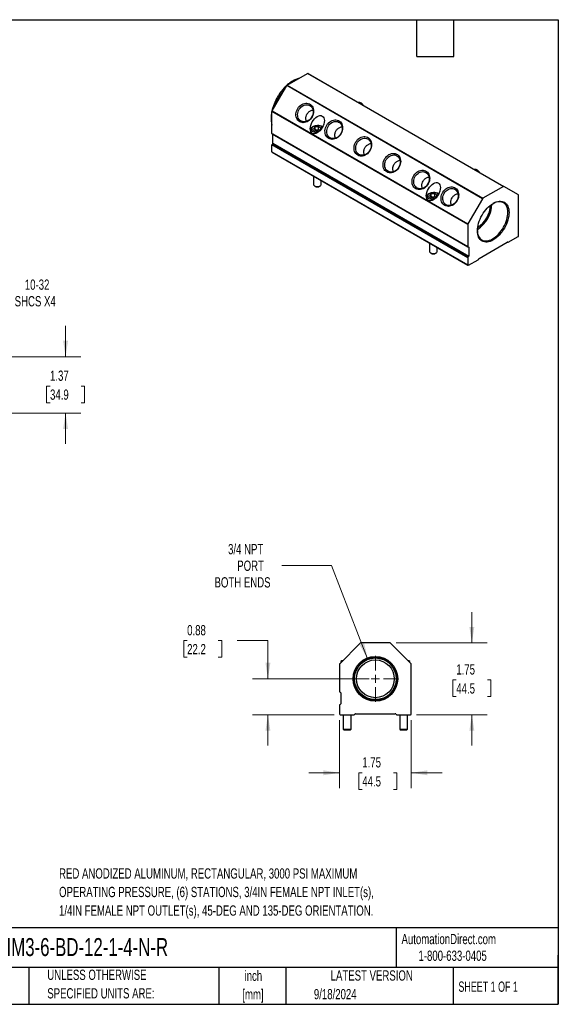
# Model space of a CAD drawing. Header units: inches. Extents: x 0.7 to 32.2, y 0.7 to 24.8.
# Tile 3 of 3: x 19.1 to 32.2, y 0.7 to 24.8. Entities that reach past the tile are written whole.
import ezdxf

# ---------------------------------------------------------------- set-up
doc = ezdxf.new("R2010")
doc.units = ezdxf.units.IN
doc.header["$LTSCALE"] = 3
doc.header["$MEASUREMENT"] = 0
doc.layers.add('TEXT', color=140, linetype='Continuous', lineweight=25)
doc.styles.add('SLDTEXTSTYLE0', font='TXT', dxfattribs={"width": 0.7})
doc.styles.add('SLDTEXTSTYLE1', font='TXT', dxfattribs={"width": 0.65})
doc.dimstyles.new('SLDDIMSTYLE1', dxfattribs={"dimtxt": 0.254883, "dimasz": 0.39, "dimexe": 0, "dimexo": 0.0625, "dimgap": 0.063721, "dimtad": 0, "dimtih": 1, "dimtoh": 1, "dimrnd": 1e-09, "dimdsep": 46, "dimtxsty": 'SLDTEXTSTYLE0', "dimsah": 1, "dimcen": 0.09, "dimadec": 0, "dimazin": 2, "dimtfac": 1, "dimtmove": 0, "dimatfit": 0, "dimfxl": 0, "dimfrac": 2, "dimtolj": 1, "dimtzin": 12, "dimarcsym": 0})
doc.dimstyles.new('SLDDIMSTYLE2', dxfattribs={"dimtxt": 0.254883, "dimasz": 0.39, "dimexe": 0, "dimexo": 0.0625, "dimgap": 0.063721, "dimtad": 0, "dimtih": 1, "dimtoh": 1, "dimrnd": 1e-09, "dimzin": 12, "dimdsep": 46, "dimtxsty": 'SLDTEXTSTYLE0', "dimsah": 1, "dimcen": 0.09, "dimadec": 0, "dimazin": 3, "dimtfac": 1, "dimtmove": 0, "dimatfit": 0, "dimfxl": 0, "dimfrac": 2, "dimtolj": 1, "dimtzin": 12, "dimarcsym": 0})
doc.dimstyles.new('SLDDIMSTYLE3', dxfattribs={"dimtxt": 0.254883, "dimasz": 0.39, "dimexe": 0, "dimexo": 0.0625, "dimgap": 0.063721, "dimtad": 0, "dimtih": 1, "dimtoh": 1, "dimrnd": 1e-09, "dimzin": 12, "dimdsep": 46, "dimtxsty": 'SLDTEXTSTYLE0', "dimsah": 1, "dimcen": 0, "dimadec": 0, "dimazin": 3, "dimtfac": 1, "dimtofl": 0, "dimtmove": 0, "dimatfit": 3, "dimfxl": 0, "dimfrac": 2, "dimtolj": 1, "dimtzin": 12, "dimarcsym": 0})

# ---------------------------------------------------------------- blocks, each defined once
blk = doc.blocks.new('_D_2')
at = {"color": 7, "linetype": 'Continuous', "lineweight": 0}
for p, q in [((26.917, 7.679), (26.917, 6.018)), ((28.667, 7.679), (28.667, 6.018)), ((26.917, 6.393), (26.167, 6.393)), ((27.473, 6.393), (27.387, 6.393)), ((27.387, 6.393), (27.387, 5.988)), ((28.23, 6.393), (28.316, 6.393)), ((28.316, 6.393), (28.316, 5.988)), ((28.667, 6.393), (29.417, 6.393)), ((27.387, 5.988), (27.473, 5.988)), ((28.316, 5.988), (28.23, 5.988))]:
    blk.add_line(p, q, dxfattribs=at)
at = {"color": 7, "linetype": 'Continuous', "lineweight": 18}
for points in [[(26.917, 6.393), (26.527, 6.453), (26.527, 6.333)], [(28.667, 6.393), (29.057, 6.333), (29.057, 6.453)]]:
    blk.add_solid(points, dxfattribs=at)
at = {"color": 7, "linetype": 'Continuous', "lineweight": 18, "char_height": 0.25, "attachment_point": 1, "style": 'SLDTEXTSTYLE0'}
for s, insert in [('1.75', (27.473, 6.773)), ('44.5', (27.473, 6.31))]:
    blk.add_mtext(s, dxfattribs=dict(at, insert=insert))
blk = doc.blocks.new('_D_3')
at = {"color": 7, "linetype": 'Continuous', "lineweight": 0}
for p, q in [((30.143, 9.559), (30.143, 10.309)), ((28.296, 9.559), (30.518, 9.559)), ((29.764, 8.658), (29.678, 8.658)), ((29.678, 8.658), (29.678, 8.253)), ((30.521, 8.658), (30.607, 8.658)), ((30.607, 8.658), (30.607, 8.253)), ((29.678, 8.253), (29.764, 8.253)), ((30.607, 8.253), (30.521, 8.253)), ((28.797, 7.809), (30.518, 7.809)), ((30.143, 7.809), (30.143, 7.059))]:
    blk.add_line(p, q, dxfattribs=at)
at = {"color": 7, "linetype": 'Continuous', "lineweight": 18}
for points in [[(30.143, 9.559), (30.203, 9.949), (30.083, 9.949)], [(30.143, 7.809), (30.083, 7.419), (30.203, 7.419)]]:
    blk.add_solid(points, dxfattribs=at)
at = {"color": 7, "linetype": 'Continuous', "lineweight": 18, "char_height": 0.25, "attachment_point": 1, "style": 'SLDTEXTSTYLE0'}
for s, insert in [('1.75', (29.764, 9.038)), ('44.5', (29.764, 8.575))]:
    blk.add_mtext(s, dxfattribs=dict(at, insert=insert))
blk = doc.blocks.new('_D_4')
at = {"color": 7, "linetype": 'Continuous', "lineweight": 0}
for p, q in [((23.205, 9.615), (23.12, 9.615)), ((23.12, 9.615), (23.12, 9.21)), ((23.963, 9.615), (24.048, 9.615)), ((24.048, 9.615), (24.048, 9.21)), ((24.423, 9.615), (25.173, 9.615)), ((25.173, 9.615), (25.173, 8.684)), ((23.12, 9.21), (23.205, 9.21)), ((24.048, 9.21), (23.963, 9.21)), ((27.642, 8.684), (24.798, 8.684)), ((26.787, 7.809), (24.798, 7.809)), ((25.173, 7.809), (25.173, 7.059))]:
    blk.add_line(p, q, dxfattribs=at)
at = {"color": 7, "linetype": 'Continuous', "lineweight": 18}
for points in [[(25.173, 8.684), (25.233, 9.074), (25.113, 9.074)], [(25.173, 7.809), (25.113, 7.419), (25.233, 7.419)]]:
    blk.add_solid(points, dxfattribs=at)
at = {"color": 7, "linetype": 'Continuous', "lineweight": 18, "char_height": 0.25, "attachment_point": 1, "style": 'SLDTEXTSTYLE0'}
for s, insert in [('0.88', (23.205, 9.994)), ('22.2', (23.205, 9.532))]:
    blk.add_mtext(s, dxfattribs=dict(at, insert=insert))
blk = doc.blocks.new('_D_5')
at = {"color": 7, "linetype": 'Continuous', "lineweight": 0}
for p, q in [((26.725, 11.445), (25.514, 11.445)), ((27.603, 9.173), (26.725, 11.445))]:
    blk.add_line(p, q, dxfattribs=at)
at = {"color": 7, "linetype": 'Continuous', "lineweight": 18}
blk.add_solid([(27.603, 9.173), (27.518, 9.558), (27.406, 9.515)], dxfattribs=at)
at = {"color": 7, "linetype": 'Continuous', "lineweight": 18, "char_height": 0.25, "attachment_point": 1, "style": 'SLDTEXTSTYLE0'}
for s, insert in [('3/4 NPT', (24.202, 11.97)), ('PORT', (24.426, 11.565)), ('BOTH ENDS', (23.872, 11.16))]:
    blk.add_mtext(s, dxfattribs=dict(at, insert=insert))
blk = doc.blocks.new('SW_CENTERMARKSYMBOL_0')
at = {"color": 0, "linetype": 'Continuous', "lineweight": 18}
for p, q in [((0, 0.2), (0, 0.5605)), ((-0.2, 0), (-0.5605, 0)), ((0, 0), (-0.1, 0)), ((0, 0), (0, 0.1)), ((0, 0), (0, -0.1)), ((0, 0), (0.1, 0)), ((0.2, 0), (0.5605, 0)), ((0, -0.2), (0, -0.5605))]:
    blk.add_line(p, q, dxfattribs=at)
blk = doc.blocks.new('_D_7')
at = {"color": 7, "linetype": 'Continuous', "lineweight": 0}
for p, q in [((20.242, 16.536), (20.242, 17.286)), ((17.678, 16.536), (20.617, 16.536)), ((19.863, 15.819), (19.777, 15.819)), ((19.777, 15.819), (19.777, 15.414)), ((20.62, 15.819), (20.706, 15.819)), ((20.706, 15.819), (20.706, 15.414)), ((19.777, 15.414), (19.863, 15.414)), ((20.706, 15.414), (20.62, 15.414)), ((17.678, 15.161), (20.617, 15.161)), ((20.242, 15.161), (20.242, 14.411))]:
    blk.add_line(p, q, dxfattribs=at)
at = {"color": 7, "linetype": 'Continuous', "lineweight": 18}
for points in [[(20.242, 16.536), (20.302, 16.926), (20.182, 16.926)], [(20.242, 15.161), (20.182, 14.771), (20.302, 14.771)]]:
    blk.add_solid(points, dxfattribs=at)
at = {"color": 7, "linetype": 'Continuous', "lineweight": 18, "char_height": 0.25, "attachment_point": 1, "style": 'SLDTEXTSTYLE0'}
for s, insert in [('1.37', (19.863, 16.198)), ('34.9', (19.863, 15.736))]:
    blk.add_mtext(s, dxfattribs=dict(at, insert=insert))
blk = doc.blocks.new('_D_8')
at = {"color": 7, "linetype": 'Continuous', "lineweight": 0}
for p, q in [((17.587, 16.681), (18.157, 18.094)), ((18.157, 18.094), (18.813, 18.094))]:
    blk.add_line(p, q, dxfattribs=at)
at = {"color": 7, "linetype": 'Continuous', "lineweight": 18}
blk.add_solid([(17.587, 16.681), (17.788, 17.02), (17.677, 17.065)], dxfattribs=at)
at = {"color": 7, "linetype": 'Continuous', "lineweight": 18, "char_height": 0.25, "attachment_point": 1, "style": 'SLDTEXTSTYLE0'}
for s, insert in [('10-32', (19.249, 18.417)), ('SHCS X4', (19.001, 18.012))]:
    blk.add_mtext(s, dxfattribs=dict(at, insert=insert))

msp = doc.modelspace()

# ---------------------------------------------------------------- linework, layer by layer
for p, q in [((25.64, 23.152), (26.141, 23.441)), ((30.914, 20.686), (26.141, 23.441)), ((26.151, 23.442), (30.924, 20.687)), ((25.276, 22.528), (25.63, 23.142)), ((30.403, 20.386), (25.63, 23.142)), ((25.64, 23.152), (30.413, 20.397)), ((30.045, 19.759), (25.272, 22.514)), ((25.272, 21.975), (25.272, 22.514)), ((25.276, 22.528), (30.049, 19.773)), ((26.221, 22.083), (26.221, 22.016)), ((26.29, 22.086), (26.313, 22.137)), ((26.354, 22.05), (26.29, 22.086)), ((26.313, 22.137), (26.4, 22.15)), ((26.313, 22.137), (26.313, 22.073)), ((26.375, 22.173), (26.374, 22.173)), ((26.38, 22.173), (26.379, 22.173)), ((26.4, 22.15), (26.464, 22.113)), ((26.4, 22.15), (26.4, 22.077)), ((26.464, 22.113), (26.441, 22.063)), ((25.272, 21.975), (30.045, 19.22)), ((25.276, 21.966), (30.049, 19.211)), ((30.066, 19.2), (25.293, 21.956)), ((25.293, 21.956), (25.293, 21.956)), ((25.293, 21.742), (25.293, 21.956)), ((26.327, 22.065), (26.4, 22.077)), ((26.441, 22.063), (26.354, 22.05)), ((26.4, 22.077), (26.427, 22.061)), ((30.045, 18.943), (25.272, 21.699)), ((25.272, 21.527), (25.272, 21.699)), ((30.056, 18.965), (25.283, 21.721)), ((25.293, 21.742), (30.066, 18.987)), ((25.272, 21.527), (30.045, 18.772)), ((25.276, 21.518), (30.049, 18.763)), ((26.282, 20.937), (26.282, 20.736)), ((26.31, 20.697), (26.324, 20.689)), ((26.43, 20.689), (26.444, 20.697)), ((26.472, 20.736), (26.472, 20.828)), ((30.914, 20.686), (30.413, 20.397)), ((31.278, 20.483), (30.924, 20.687)), ((29.049, 20.451), (29.049, 20.383)), ((29.118, 20.454), (29.142, 20.504)), ((29.182, 20.417), (29.118, 20.454)), ((29.142, 20.504), (29.229, 20.517)), ((29.142, 20.504), (29.142, 20.44)), ((29.155, 20.432), (29.229, 20.444)), ((29.269, 20.43), (29.182, 20.417)), ((29.203, 20.541), (29.203, 20.541)), ((29.208, 20.541), (29.208, 20.541)), ((29.229, 20.517), (29.292, 20.48)), ((29.229, 20.517), (29.229, 20.444)), ((29.229, 20.444), (29.256, 20.428)), ((29.292, 20.48), (29.269, 20.43)), ((31.282, 19.486), (31.282, 20.473)), ((30.403, 20.386), (30.049, 19.773)), ((30.045, 19.759), (30.045, 19.22)), ((31.031, 19.325), (31.268, 19.462)), ((29.11, 19.305), (29.11, 19.103)), ((30.066, 19.2), (30.066, 18.987)), ((30.321, 18.931), (31.007, 19.327)), ((31.013, 19.329), (31.021, 19.324)), ((31.019, 19.326), (31.014, 19.329)), ((29.138, 19.065), (29.152, 19.056)), ((29.258, 19.056), (29.273, 19.065)), ((29.3, 19.103), (29.3, 19.195)), ((30.045, 18.943), (30.045, 18.772)), ((30.059, 18.764), (30.296, 18.9)), ((27.423, 9.553), (26.923, 9.052)), ((28.146, 9.559), (27.438, 9.559)), ((28.661, 9.052), (28.16, 9.553)), ((26.976, 9.124), (26.948, 9.104)), ((26.994, 9.124), (26.976, 9.124)), ((28.607, 9.124), (28.589, 9.124)), ((28.635, 9.104), (28.607, 9.124)), ((26.917, 9.038), (26.917, 8.378)), ((26.948, 9.104), (26.948, 9.078)), ((26.974, 9.104), (26.948, 9.104)), ((28.635, 9.104), (28.609, 9.104)), ((28.635, 9.078), (28.635, 9.104)), ((28.667, 7.829), (28.667, 9.038)), ((26.947, 8.339), (26.947, 8.078)), ((26.917, 8.039), (26.917, 7.829)), ((26.937, 7.809), (27.272, 7.809)), ((27.009, 7.809), (27.009, 7.454)), ((27.199, 7.454), (27.199, 7.809)), ((27.306, 7.829), (28.277, 7.829)), ((28.312, 7.809), (28.647, 7.809)), ((28.384, 7.809), (28.384, 7.454)), ((28.574, 7.454), (28.574, 7.809)), ((27.009, 7.454), (27.029, 7.434)), ((27.009, 7.454), (27.199, 7.454)), ((27.179, 7.434), (27.199, 7.454)), ((28.384, 7.454), (28.404, 7.434)), ((28.384, 7.454), (28.574, 7.454)), ((28.554, 7.434), (28.574, 7.454)), ((27.179, 7.434), (27.029, 7.434)), ((28.554, 7.434), (28.404, 7.434))]:
    msp.add_line(p, q)
at = {"flags": 128}
for points in [[(25.948, 22.263), (25.923, 22.28), (25.902, 22.301), (25.885, 22.326), (25.871, 22.354), (25.862, 22.385), (25.857, 22.418), (25.857, 22.452), (25.862, 22.487), (25.871, 22.522), (25.884, 22.555), (25.901, 22.587), (25.922, 22.617), (25.946, 22.643), (25.973, 22.667), (26.001, 22.686), (26.032, 22.7), (26.063, 22.71), (26.094, 22.715), (26.125, 22.715), (26.155, 22.71), (26.183, 22.7), (26.209, 22.685), (26.231, 22.666), (26.251, 22.643), (26.266, 22.616), (26.278, 22.586), (26.285, 22.554), (26.287, 22.521), (26.285, 22.486), (26.278, 22.451), (26.267, 22.417), (26.252, 22.384), (26.233, 22.354), (26.211, 22.325), (26.185, 22.3), (26.157, 22.279), (26.128, 22.262), (26.097, 22.25), (26.065, 22.242), (26.034, 22.24), (26.004, 22.243), (25.975, 22.25), (25.948, 22.263)], [(26.196, 22.658), (26.219, 22.643), (26.238, 22.623), (26.253, 22.599), (26.265, 22.573), (26.273, 22.544), (26.276, 22.513), (26.275, 22.481), (26.269, 22.449), (26.259, 22.418), (26.246, 22.387), (26.228, 22.359), (26.207, 22.333), (26.183, 22.31), (26.157, 22.292), (26.13, 22.277), (26.101, 22.266), (26.072, 22.261), (26.043, 22.26), (26.016, 22.265), (25.99, 22.274), (25.966, 22.287), (25.945, 22.305), (25.928, 22.327), (25.914, 22.352), (25.904, 22.38), (25.899, 22.41), (25.898, 22.441), (25.901, 22.473), (25.909, 22.505), (25.921, 22.536), (25.937, 22.566), (25.956, 22.593), (25.979, 22.617), (26.003, 22.638), (26.03, 22.655), (26.059, 22.667), (26.087, 22.675), (26.116, 22.678), (26.145, 22.677), (26.171, 22.67), (26.196, 22.658)], [(26.381, 21.993), (26.355, 21.994), (26.327, 21.998), (26.301, 22.005), (26.277, 22.014), (26.257, 22.026), (26.241, 22.04), (26.229, 22.055), (26.222, 22.071), (26.221, 22.088), (26.225, 22.104), (26.234, 22.12), (26.248, 22.134), (26.267, 22.147), (26.289, 22.158), (26.314, 22.166), (26.341, 22.171), (26.37, 22.173), (26.374, 22.173)], [(26.432, 22.033), (26.412, 22.029), (26.387, 22.026), (26.361, 22.027), (26.336, 22.03), (26.312, 22.036), (26.291, 22.045), (26.274, 22.056), (26.261, 22.069), (26.252, 22.083), (26.249, 22.098), (26.251, 22.113), (26.258, 22.127), (26.27, 22.14), (26.287, 22.152)], [(26.287, 22.152), (26.307, 22.161), (26.33, 22.168), (26.354, 22.172), (26.38, 22.173), (26.406, 22.172), (26.43, 22.167), (26.452, 22.159), (26.472, 22.149), (26.487, 22.137), (26.498, 22.124), (26.499, 22.121)], [(26.655, 21.854), (26.631, 21.872), (26.609, 21.893), (26.592, 21.918), (26.579, 21.946), (26.569, 21.977), (26.565, 22.01), (26.564, 22.044), (26.569, 22.079), (26.578, 22.113), (26.591, 22.147), (26.608, 22.179), (26.629, 22.209), (26.653, 22.235), (26.68, 22.258), (26.708, 22.277), (26.739, 22.292), (26.77, 22.302), (26.801, 22.307), (26.832, 22.307), (26.862, 22.302), (26.89, 22.292), (26.916, 22.277), (26.939, 22.258), (26.958, 22.234), (26.973, 22.208), (26.985, 22.178), (26.992, 22.146), (26.994, 22.112), (26.992, 22.078), (26.986, 22.043), (26.974, 22.009), (26.959, 21.976), (26.94, 21.945), (26.918, 21.917), (26.892, 21.892), (26.864, 21.871), (26.835, 21.854), (26.804, 21.842), (26.772, 21.834), (26.741, 21.832), (26.711, 21.834), (26.682, 21.842), (26.655, 21.854)], [(26.608, 21.99), (26.605, 22.021), (26.607, 22.053), (26.613, 22.085), (26.623, 22.116), (26.638, 22.147), (26.656, 22.175), (26.677, 22.2), (26.701, 22.222), (26.727, 22.241), (26.755, 22.255), (26.784, 22.265), (26.813, 22.27), (26.841, 22.27), (26.869, 22.265), (26.894, 22.255), (26.918, 22.241), (26.938, 22.222), (26.955, 22.2), (26.968, 22.175), (26.978, 22.147), (26.982, 22.116), (26.983, 22.085), (26.979, 22.053), (26.971, 22.021), (26.958, 21.99), (26.942, 21.961), (26.922, 21.934), (26.9, 21.91), (26.874, 21.89), (26.847, 21.874), (26.819, 21.862), (26.79, 21.854), (26.761, 21.852), (26.733, 21.854), (26.706, 21.862), (26.682, 21.874), (26.66, 21.89), (26.641, 21.91), (26.626, 21.934), (26.615, 21.961), (26.608, 21.99)], [(27.362, 21.446), (27.338, 21.463), (27.317, 21.485), (27.299, 21.51), (27.286, 21.538), (27.276, 21.569), (27.272, 21.602), (27.271, 21.636), (27.276, 21.671), (27.285, 21.705), (27.298, 21.739), (27.315, 21.771), (27.336, 21.8), (27.36, 21.827), (27.387, 21.85), (27.416, 21.869), (27.446, 21.884), (27.477, 21.894), (27.509, 21.899), (27.539, 21.899), (27.569, 21.894), (27.597, 21.884), (27.623, 21.869), (27.646, 21.849), (27.665, 21.826), (27.681, 21.8), (27.692, 21.77), (27.699, 21.738), (27.701, 21.704), (27.699, 21.67), (27.693, 21.635), (27.682, 21.601), (27.666, 21.568), (27.647, 21.537), (27.625, 21.509), (27.599, 21.484), (27.571, 21.463), (27.542, 21.446), (27.511, 21.434), (27.48, 21.426), (27.448, 21.424), (27.418, 21.426), (27.389, 21.434), (27.362, 21.446)], [(27.392, 21.464), (27.37, 21.479), (27.35, 21.499), (27.335, 21.523), (27.323, 21.549), (27.315, 21.578), (27.312, 21.609), (27.313, 21.641), (27.319, 21.673), (27.329, 21.704), (27.343, 21.735), (27.36, 21.763), (27.381, 21.789), (27.405, 21.812), (27.431, 21.831), (27.459, 21.845), (27.487, 21.856), (27.516, 21.861), (27.545, 21.862), (27.572, 21.857), (27.598, 21.848), (27.622, 21.835), (27.643, 21.817), (27.66, 21.795), (27.674, 21.77), (27.684, 21.742), (27.689, 21.712), (27.69, 21.681), (27.687, 21.649), (27.679, 21.617), (27.667, 21.586), (27.651, 21.556), (27.632, 21.529), (27.61, 21.505), (27.585, 21.484), (27.558, 21.467), (27.53, 21.455), (27.501, 21.447), (27.472, 21.444), (27.444, 21.446), (27.417, 21.452), (27.392, 21.464)], [(28.069, 21.038), (28.045, 21.055), (28.024, 21.076), (28.006, 21.101), (27.993, 21.13), (27.984, 21.161), (27.979, 21.194), (27.979, 21.228), (27.983, 21.262), (27.992, 21.297), (28.005, 21.331), (28.022, 21.363), (28.043, 21.392), (28.067, 21.419), (28.094, 21.442), (28.123, 21.461), (28.153, 21.476), (28.184, 21.486), (28.216, 21.491), (28.247, 21.491), (28.276, 21.485), (28.304, 21.475), (28.33, 21.461), (28.353, 21.441), (28.372, 21.418), (28.388, 21.391), (28.399, 21.362), (28.406, 21.33), (28.409, 21.296), (28.406, 21.261), (28.4, 21.227), (28.389, 21.193), (28.373, 21.16), (28.354, 21.129), (28.332, 21.101), (28.306, 21.076), (28.279, 21.055), (28.249, 21.038), (28.218, 21.025), (28.187, 21.018), (28.155, 21.015), (28.125, 21.018), (28.096, 21.026), (28.069, 21.038)], [(28.318, 21.434), (28.34, 21.418), (28.359, 21.398), (28.375, 21.375), (28.387, 21.348), (28.394, 21.319), (28.397, 21.288), (28.396, 21.257), (28.391, 21.225), (28.381, 21.193), (28.367, 21.163), (28.349, 21.134), (28.328, 21.108), (28.305, 21.086), (28.279, 21.067), (28.251, 21.052), (28.222, 21.042), (28.193, 21.036), (28.165, 21.036), (28.137, 21.04), (28.111, 21.049), (28.088, 21.063), (28.067, 21.081), (28.049, 21.102), (28.035, 21.128), (28.026, 21.155), (28.02, 21.185), (28.019, 21.217), (28.023, 21.249), (28.03, 21.28), (28.042, 21.312), (28.058, 21.341), (28.077, 21.368), (28.1, 21.393), (28.125, 21.413), (28.152, 21.43), (28.18, 21.443), (28.209, 21.451), (28.238, 21.454), (28.266, 21.452), (28.293, 21.445), (28.318, 21.434)], [(28.776, 20.63), (28.752, 20.647), (28.731, 20.668), (28.713, 20.693), (28.7, 20.722), (28.691, 20.752), (28.686, 20.785), (28.686, 20.82), (28.69, 20.854), (28.699, 20.889), (28.712, 20.922), (28.729, 20.954), (28.75, 20.984), (28.774, 21.011), (28.801, 21.034), (28.83, 21.053), (28.86, 21.067), (28.891, 21.077), (28.923, 21.082), (28.954, 21.082), (28.983, 21.077), (29.012, 21.067), (29.037, 21.052), (29.06, 21.033), (29.079, 21.01), (29.095, 20.983), (29.106, 20.953), (29.113, 20.921), (29.116, 20.888), (29.113, 20.853), (29.107, 20.819), (29.096, 20.784), (29.081, 20.752), (29.061, 20.721), (29.039, 20.693), (29.014, 20.668), (28.986, 20.646), (28.956, 20.629), (28.925, 20.617), (28.894, 20.61), (28.862, 20.607), (28.832, 20.61), (28.803, 20.617), (28.776, 20.63)], [(29.025, 21.026), (29.047, 21.01), (29.066, 20.99), (29.082, 20.966), (29.094, 20.94), (29.101, 20.911), (29.105, 20.88), (29.103, 20.848), (29.098, 20.816), (29.088, 20.785), (29.074, 20.755), (29.056, 20.726), (29.035, 20.7), (29.012, 20.678), (28.986, 20.659), (28.958, 20.644), (28.929, 20.634), (28.9, 20.628), (28.872, 20.628), (28.844, 20.632), (28.818, 20.641), (28.795, 20.655), (28.774, 20.672), (28.756, 20.694), (28.743, 20.719), (28.733, 20.747), (28.727, 20.777), (28.726, 20.808), (28.73, 20.84), (28.737, 20.872), (28.749, 20.903), (28.765, 20.933), (28.785, 20.96), (28.807, 20.984), (28.832, 21.005), (28.859, 21.022), (28.887, 21.035), (28.916, 21.043), (28.945, 21.046), (28.973, 21.044), (29, 21.037), (29.025, 21.026)], [(26.282, 20.736), (26.283, 20.728), (26.289, 20.716), (26.299, 20.705), (26.314, 20.695), (26.332, 20.688), (26.352, 20.683), (26.374, 20.681), (26.396, 20.682), (26.417, 20.686), (26.436, 20.693), (26.451, 20.702), (26.463, 20.713), (26.47, 20.725), (26.472, 20.736)], [(29.483, 20.222), (29.459, 20.239), (29.438, 20.26), (29.42, 20.285), (29.407, 20.313), (29.398, 20.344), (29.393, 20.377), (29.393, 20.411), (29.397, 20.446), (29.406, 20.481), (29.419, 20.514), (29.436, 20.546), (29.457, 20.576), (29.481, 20.602), (29.508, 20.625), (29.537, 20.645), (29.567, 20.659), (29.598, 20.669), (29.63, 20.674), (29.661, 20.674), (29.691, 20.669), (29.719, 20.659), (29.744, 20.644), (29.767, 20.625), (29.786, 20.602), (29.802, 20.575), (29.813, 20.545), (29.82, 20.513), (29.823, 20.48), (29.821, 20.445), (29.814, 20.41), (29.803, 20.376), (29.788, 20.343), (29.769, 20.313), (29.746, 20.284), (29.721, 20.259), (29.693, 20.238), (29.663, 20.221), (29.632, 20.209), (29.601, 20.201), (29.57, 20.199), (29.539, 20.202), (29.51, 20.209), (29.483, 20.222)], [(29.209, 20.361), (29.184, 20.361), (29.156, 20.365), (29.129, 20.372), (29.106, 20.381), (29.085, 20.393), (29.069, 20.407), (29.057, 20.422), (29.051, 20.438), (29.049, 20.455), (29.053, 20.471), (29.063, 20.487), (29.077, 20.502), (29.095, 20.514), (29.117, 20.525), (29.142, 20.533), (29.17, 20.538), (29.198, 20.541), (29.203, 20.541)], [(29.26, 20.4), (29.24, 20.396), (29.215, 20.393), (29.189, 20.394), (29.164, 20.397), (29.141, 20.403), (29.12, 20.412), (29.102, 20.423), (29.089, 20.436), (29.081, 20.45), (29.078, 20.465), (29.08, 20.48), (29.087, 20.494), (29.099, 20.508), (29.115, 20.519)], [(29.115, 20.519), (29.135, 20.529), (29.158, 20.535), (29.183, 20.54), (29.209, 20.541), (29.234, 20.539), (29.259, 20.534), (29.281, 20.526), (29.3, 20.516), (29.315, 20.504), (29.326, 20.491), (29.328, 20.488)], [(29.732, 20.617), (29.754, 20.602), (29.773, 20.582), (29.789, 20.558), (29.801, 20.532), (29.808, 20.503), (29.812, 20.472), (29.81, 20.44), (29.805, 20.408), (29.795, 20.377), (29.781, 20.346), (29.763, 20.318), (29.743, 20.292), (29.719, 20.269), (29.693, 20.25), (29.665, 20.236), (29.637, 20.225), (29.608, 20.22), (29.579, 20.219), (29.551, 20.224), (29.525, 20.233), (29.502, 20.246), (29.481, 20.264), (29.463, 20.286), (29.45, 20.311), (29.44, 20.339), (29.434, 20.369), (29.433, 20.4), (29.437, 20.432), (29.445, 20.464), (29.457, 20.495), (29.472, 20.525), (29.492, 20.552), (29.514, 20.576), (29.539, 20.597), (29.566, 20.614), (29.594, 20.626), (29.623, 20.634), (29.652, 20.637), (29.68, 20.636), (29.707, 20.629), (29.732, 20.617)], [(30.664, 19.382), (30.626, 19.362), (30.589, 19.347), (30.552, 19.337), (30.516, 19.331), (30.482, 19.33), (30.45, 19.334), (30.419, 19.342), (30.391, 19.355), (30.366, 19.373), (30.343, 19.395), (30.324, 19.421), (30.308, 19.451), (30.295, 19.485), (30.286, 19.522), (30.28, 19.562), (30.278, 19.605), (30.28, 19.649), (30.286, 19.696), (30.295, 19.743), (30.308, 19.792), (30.324, 19.841), (30.343, 19.889), (30.366, 19.937), (30.391, 19.984), (30.419, 20.03), (30.45, 20.073), (30.482, 20.115), (30.516, 20.153), (30.552, 20.188), (30.589, 20.22), (30.626, 20.248), (30.664, 20.272), (30.702, 20.292), (30.739, 20.307), (30.776, 20.317), (30.811, 20.323), (30.845, 20.324), (30.878, 20.321), (30.908, 20.312), (30.936, 20.299), (30.962, 20.281), (30.984, 20.259), (31.004, 20.233), (31.02, 20.203), (31.032, 20.169), (31.042, 20.132), (31.047, 20.092), (31.049, 20.049), (31.047, 20.005), (31.042, 19.958), (31.032, 19.911), (31.02, 19.862), (31.004, 19.813), (30.984, 19.765), (30.962, 19.717), (30.936, 19.67), (30.908, 19.624), (30.878, 19.581), (30.845, 19.54), (30.811, 19.501), (30.776, 19.466), (30.739, 19.434), (30.702, 19.406), (30.664, 19.382)], [(30.649, 19.407), (30.686, 19.431), (30.723, 19.458), (30.758, 19.489), (30.793, 19.524), (30.826, 19.562), (30.858, 19.602), (30.887, 19.645), (30.915, 19.69), (30.939, 19.736), (30.961, 19.783), (30.979, 19.831), (30.994, 19.878), (31.006, 19.926), (31.014, 19.972), (31.019, 20.017), (31.02, 20.06), (31.017, 20.101), (31.011, 20.139), (31.001, 20.175), (30.987, 20.207), (30.97, 20.235), (30.95, 20.259), (30.927, 20.279), (30.901, 20.295), (30.873, 20.306), (30.842, 20.312), (30.81, 20.314), (30.776, 20.311), (30.741, 20.303), (30.704, 20.291), (30.668, 20.274), (30.656, 20.268)], [(30.279, 19.613), (30.279, 19.59), (30.284, 19.55), (30.292, 19.514), (30.304, 19.48), (30.319, 19.45), (30.338, 19.423), (30.359, 19.401), (30.384, 19.383), (30.411, 19.37), (30.44, 19.361), (30.472, 19.357), (30.505, 19.358), (30.54, 19.363), (30.576, 19.373), (30.612, 19.388), (30.649, 19.407)], [(30.056, 19.21), (30.053, 19.21), (30.051, 19.21), (30.05, 19.21), (30.048, 19.211), (30.047, 19.213), (30.046, 19.215), (30.045, 19.217), (30.045, 19.22)], [(30.056, 19.21), (30.058, 19.21), (30.06, 19.21), (30.062, 19.21), (30.063, 19.209), (30.065, 19.207), (30.065, 19.205), (30.066, 19.203), (30.066, 19.2)], [(29.11, 19.103), (29.111, 19.095), (29.117, 19.083), (29.128, 19.072), (29.142, 19.062), (29.16, 19.055), (29.181, 19.05), (29.203, 19.049), (29.225, 19.05), (29.245, 19.054), (29.264, 19.06), (29.28, 19.069), (29.291, 19.08), (29.298, 19.092), (29.3, 19.103)]]:
    msp.add_lwpolyline(points, dxfattribs=at)
for radius in [0.545, 0.524, 0.508, 0.46]:
    msp.add_circle((27.792, 8.684), radius)
for centre, radius, start, end in [((26.147, 23.433), 0.0101, 65.686, 125.6182), ((26.557, 22.198), 1.299, 139.0847, 160.9152), ((25.656, 23.128), 0.0289, 121.9547, 151.1444), ((27.383, 22.597), 0.136, 28.7209, 91.2823), ((27.377, 22.619), 0.114, 32.2505, 87.7244), ((25.301, 22.513), 0.0289, 148.8562, 178.0435), ((26.386, 21.973), 0.201, 53.2487, 91.867), ((25.282, 21.974), 0.00989, 173.806, 234.8818), ((25.303, 21.697), 0.0313, 131.3239, 177.0648), ((25.262, 21.744), 0.0313, 311.3239, 357.0648), ((25.282, 21.526), 0.00959, 172.7442, 235.9436), ((30.211, 20.964), 0.136, 28.7443, 91.2781), ((30.205, 20.986), 0.114, 32.2505, 87.7244), ((26.377, 20.79), 0.114, 242.2166, 297.7834), ((30.92, 20.678), 0.0101, 65.686, 125.6182), ((29.215, 20.34), 0.201, 53.2487, 91.867), ((31.272, 20.474), 0.0101, 354.3796, 54.3019), ((29.852, 20.295), 0.783, 303.0612, 356.9441), ((29.891, 20.273), 0.71, 303.5333, 356.4721), ((30.429, 20.372), 0.0289, 121.9547, 151.1444), ((30.074, 19.758), 0.0289, 148.8562, 178.0435), ((31.252, 19.487), 0.0307, 302.6055, 357.3945), ((31.012, 19.32), 0.00879, 40.5328, 129.2482), ((31.026, 19.332), 0.00879, 220.5328, 309.2482), ((29.205, 19.157), 0.114, 242.2166, 297.7834), ((30.076, 18.942), 0.0313, 131.3239, 177.0648), ((30.035, 18.989), 0.0313, 311.3239, 357.0648), ((30.054, 18.77), 0.00873, 170.786, 309.2033), ((30.279, 18.926), 0.0307, 302.638, 339.7729), ((30.337, 18.905), 0.0307, 122.638, 159.7729), ((27.438, 9.539), 0.02, 90, 134.9999), ((28.146, 9.539), 0.02, 44.9999, 90), ((26.937, 9.038), 0.02, 134.9999, 180), ((28.647, 9.038), 0.02, 0, 44.9999), ((26.937, 8.378), 0.02, 180, 255.5225), ((26.927, 8.339), 0.02, 0, 75.5225), ((26.937, 8.039), 0.02, 104.4775, 180), ((26.927, 8.078), 0.02, 284.4775, 0), ((26.937, 7.829), 0.02, 180, 270), ((27.272, 7.829), 0.02, 270, 330), ((27.306, 7.809), 0.02, 90, 150), ((28.277, 7.809), 0.02, 30, 90), ((28.312, 7.829), 0.02, 210, 270), ((28.647, 7.829), 0.02, 270, 0)]:
    msp.add_arc(centre, radius, start, end)
for centre in [(26.377, 22.19), (29.205, 20.557)]:
    msp.add_ellipse(centre, major_axis=(0.122, 0.211), ratio=0.577335)
for points, knots in [([(25.928, 23.318), (25.924, 23.317), (25.906, 23.313), (25.874, 23.302), (25.833, 23.285), (25.792, 23.265), (25.751, 23.241), (25.711, 23.214), (25.671, 23.183), (25.633, 23.151), (25.596, 23.115), (25.56, 23.078), (25.526, 23.04), (25.495, 23.001), (25.469, 22.966), (25.447, 22.933), (25.426, 22.901), (25.401, 22.86), (25.38, 22.821), (25.361, 22.784), (25.346, 22.752), (25.329, 22.713), (25.313, 22.672), (25.299, 22.629), (25.285, 22.585), (25.274, 22.539), (25.264, 22.494), (25.257, 22.448), (25.253, 22.403), (25.25, 22.358), (25.251, 22.314), (25.254, 22.271), (25.26, 22.23), (25.266, 22.2), (25.271, 22.185), (25.272, 22.182)], [0, 0, 0, 0, 0.010267, 0.045825, 0.081488, 0.117169, 0.152787, 0.188289, 0.223638, 0.258791, 0.293682, 0.328191, 0.362056, 0.394599, 0.425206, 0.446993, 0.469852, 0.499856, 0.538451, 0.554133, 0.580123, 0.607052, 0.635879, 0.66589, 0.696801, 0.728391, 0.760503, 0.793027, 0.825883, 0.85901, 0.892363, 0.925901, 0.959573, 0.993333, 1, 1, 1, 1]), ([(26.11, 22.27), (26.108, 22.273), (26.103, 22.288), (26.098, 22.316), (26.096, 22.354), (26.103, 22.4), (26.119, 22.441), (26.144, 22.476), (26.168, 22.501), (26.196, 22.521), (26.228, 22.537), (26.252, 22.546), (26.267, 22.549), (26.27, 22.549)], [0, 0, 0, 0, 0.028944, 0.129196, 0.235408, 0.34156, 0.500792, 0.595112, 0.689455, 0.783515, 0.87761, 0.976978, 1, 1, 1, 1]), ([(26.816, 21.863), (26.815, 21.866), (26.81, 21.88), (26.805, 21.907), (26.803, 21.944), (26.808, 21.982), (26.819, 22.017), (26.836, 22.048), (26.857, 22.075), (26.882, 22.098), (26.911, 22.117), (26.942, 22.132), (26.965, 22.14), (26.977, 22.141), (26.978, 22.141)], [0, 0, 0, 0, 0.025255, 0.126354, 0.227419, 0.328872, 0.430278, 0.524924, 0.619576, 0.710334, 0.801125, 0.897075, 0.993047, 1, 1, 1, 1]), ([(27.524, 21.454), (27.523, 21.457), (27.517, 21.471), (27.512, 21.5), (27.511, 21.538), (27.516, 21.576), (27.528, 21.611), (27.545, 21.643), (27.567, 21.67), (27.592, 21.692), (27.621, 21.711), (27.651, 21.725), (27.673, 21.73), (27.684, 21.733)], [0, 0, 0, 0, 0.028499, 0.128716, 0.234891, 0.341007, 0.440189, 0.539352, 0.630707, 0.722089, 0.81481, 0.907563, 1, 1, 1, 1]), ([(28.231, 21.046), (28.23, 21.049), (28.224, 21.063), (28.219, 21.092), (28.218, 21.13), (28.224, 21.175), (28.24, 21.217), (28.265, 21.252), (28.289, 21.276), (28.318, 21.297), (28.349, 21.312), (28.374, 21.322), (28.388, 21.324), (28.391, 21.324)], [0, 0, 0, 0, 0.028944, 0.129196, 0.235408, 0.34156, 0.500792, 0.595112, 0.689455, 0.783515, 0.87761, 0.976978, 1, 1, 1, 1]), ([(28.938, 20.637), (28.937, 20.641), (28.931, 20.655), (28.927, 20.683), (28.925, 20.721), (28.931, 20.767), (28.948, 20.808), (28.972, 20.843), (28.997, 20.868), (29.025, 20.889), (29.056, 20.904), (29.081, 20.913), (29.095, 20.916), (29.098, 20.916)], [0, 0, 0, 0, 0.028944, 0.129196, 0.235408, 0.34156, 0.500792, 0.595112, 0.689455, 0.783515, 0.87761, 0.976978, 1, 1, 1, 1]), ([(29.645, 20.229), (29.644, 20.232), (29.638, 20.247), (29.634, 20.275), (29.632, 20.313), (29.638, 20.358), (29.655, 20.4), (29.679, 20.435), (29.703, 20.46), (29.732, 20.48), (29.763, 20.496), (29.788, 20.505), (29.802, 20.508), (29.805, 20.508)], [0, 0, 0, 0, 0.027667, 0.129194, 0.233658, 0.341561, 0.500785, 0.593686, 0.689452, 0.782312, 0.877605, 0.975726, 1, 1, 1, 1])]:
    msp.add_open_spline(points, degree=3, knots=knots)
at = {"layer": 'TEXT'}
for p, q in [((0.75, 24.75), (32.25, 24.75)), ((28.8, 23.85), (28.8, 24.75)), ((29.7, 23.85), (29.7, 24.75)), ((32.25, 24.75), (32.25, 0.75)), ((28.8, 23.85), (29.7, 23.85)), ((32.25, 2.613), (0.75, 2.613)), ((28.296, 2.613), (28.296, 1.65)), ((32.25, 0.75), (32.25, 1.95)), ((32.25, 1.65), (0.75, 1.65)), ((19.344, 1.65), (19.344, 0.75)), ((23.979, 1.65), (23.979, 0.75)), ((25.608, 1.65), (25.608, 0.75)), ((29.687, 1.65), (29.687, 0.75)), ((0.75, 0.75), (32.25, 0.75))]:
    msp.add_line(p, q, dxfattribs=at)

# ---------------------------------------------------------------- block references
at = {"color": 7, "linetype": 'Continuous', "lineweight": 0}
msp.add_blockref('SW_CENTERMARKSYMBOL_0', (27.792, 8.684), dxfattribs=at)

# ---------------------------------------------------------------- texts
at = {"color": 7, "linetype": 'Continuous', "lineweight": 0, "char_height": 0.25, "attachment_point": 1, "style": 'SLDTEXTSTYLE0'}
for s, insert in [('RED ANODIZED ALUMINUM, RECTANGULAR, 3000 PSI MAXIMUM', (20.083, 4.064)), ('OPERATING PRESSURE, (6) STATIONS, 3/4IN FEMALE NPT INLET(s),', (20.083, 3.613)), ('1/4IN FEMALE NPT OUTLET(s), 45-DEG AND 135-DEG ORIENTATION.', (20.083, 3.161))]:
    msp.add_mtext(s, dxfattribs=dict(at, insert=insert))
at = {"color": 179, "linetype": 'Continuous', "lineweight": 18, "char_height": 0.25, "attachment_point": 1, "style": 'SLDTEXTSTYLE0'}
for s, insert in [('AutomationDirect.com', (28.429, 2.466)), ('1-800-633-0405', (28.842, 2.059))]:
    msp.add_mtext(s, dxfattribs=dict(at, insert=insert))
at = {"layer": 'TEXT'}
for s, insert, char_height, attachment_point, style in [('IM3-6-BD-12-1-4-N-R', (18.804, 2.364), 0.4375, 1, 'SLDTEXTSTYLE0'), ('UNLESS OTHERWISE', (19.796, 1.595), 0.25, 1, 'SLDTEXTSTYLE0'), ('inch', (24.818, 1.571), 0.25, 2, 'SLDTEXTSTYLE0'), ('LATEST VERSION', (27.703, 1.578), 0.25, 2, 'SLDTEXTSTYLE0'), ('SHEET 1 OF 1', (29.816, 1.305), 0.25, 1, 'SLDTEXTSTYLE1'), ('SPECIFIED UNITS ARE:', (19.796, 1.143), 0.25, 1, 'SLDTEXTSTYLE0'), ('[mm]', (24.809, 1.119), 0.25, 2, 'SLDTEXTSTYLE0'), ('9/18/2024', (26.293, 1.123), 0.25, 1, 'SLDTEXTSTYLE0')]:
    msp.add_mtext(s, dxfattribs=dict(at, insert=insert, char_height=char_height, attachment_point=attachment_point, style=style))

# ---------------------------------------------------------------- dimensions: what is measured, and where the dimension line sits
at = {"color": 7, "linetype": 'Continuous', "lineweight": 18}
for p1, p2, text, picture, middle in [((17.47, 16.391), (17.587, 16.681), '10-32\\PSHCS X4', '_D_8', (19.749, 18.094)), ((27.981, 8.195), (27.603, 9.173), '3/4 NPT\\PPORT\\PBOTH ENDS', '_D_5', (24.876, 11.445))]:
    dim = msp.add_diameter_dim_2p(p1=p1, p2=p2, text=text, dimstyle='SLDDIMSTYLE3', override={"dimpost": '<>'}, dxfattribs=at)
    dim.commit()
    dim.dimension.update_dxf_attribs({"geometry": picture, "text_midpoint": middle, "dimtype": 163})
for base, p1, p2, dimstyle, picture, middle in [((20.24151923, 16.53609984), (17.52817192, 15.16109985), (17.52817192, 16.53609984), 'SLDDIMSTYLE2', '_D_7', (20.24151923, 15.81883117)), ((30.143, 9.559), (28.647, 7.809), (28.146, 9.559), 'SLDDIMSTYLE2', '_D_3', (30.143, 8.658)), ((25.17253, 8.68382), (26.93671, 7.80881), (27.79171, 8.68382), 'SLDDIMSTYLE1', '_D_4', (25.17253, 9.61476))]:
    dim = msp.add_linear_dim(base=base, p1=p1, p2=p2, angle=90, dimstyle=dimstyle, dxfattribs=at)
    dim.commit()
    dim.dimension.update_dxf_attribs({"geometry": picture, "text_midpoint": middle, "dimtype": 160})
dim = msp.add_linear_dim(base=(28.667, 6.393), p1=(26.917, 7.829), p2=(28.667, 7.829), dimstyle='SLDDIMSTYLE2', dxfattribs=at)
dim.commit()
dim.dimension.update_dxf_attribs({"geometry": '_D_2', "text_midpoint": (27.852, 6.393), "dimtype": 160})

doc.saveas('drawing.dxf')
